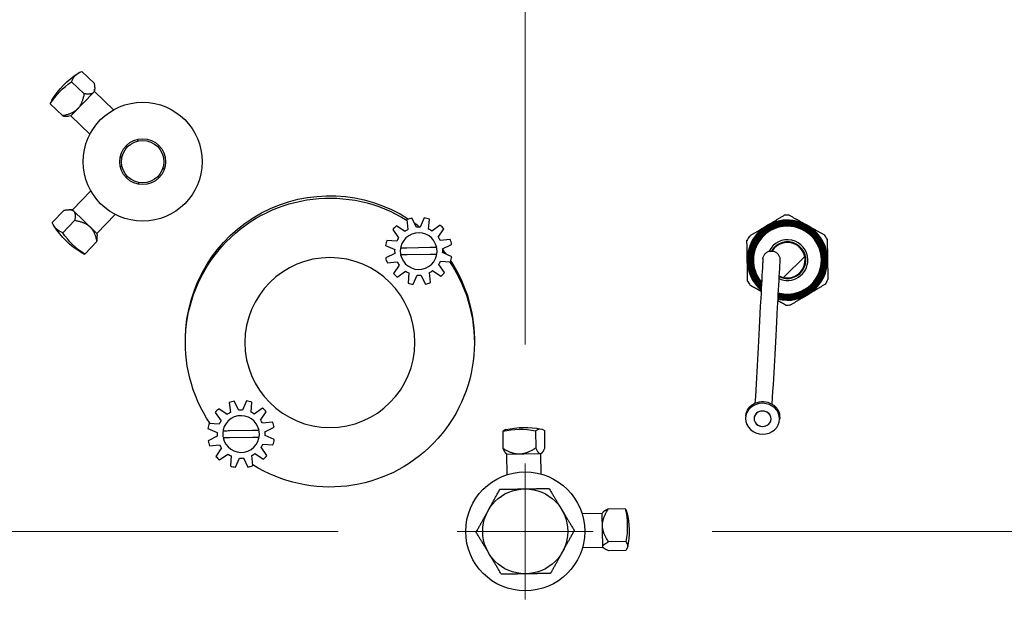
# Model space of a CAD drawing. Header units: inches. Extents: x 1 to 669, y 0 to 417.
# Tile 168 of 256: x 116.43 to 123.67, y 360.76 to 365.04. Entities that reach past the tile are written whole.
import ezdxf

# ---------------------------------------------------------------- set-up
doc = ezdxf.new("R2010")
doc.units = ezdxf.units.IN
doc.header["$LTSCALE"] = 12
doc.header["$MEASUREMENT"] = 0
doc.header["$PDMODE"] = 1
doc.layers.get('0').update_dxf_attribs({"linetype": 'CONTINUOUS'})
doc.layers.get('Defpoints').update_dxf_attribs({"linetype": 'CONTINUOUS'})
doc.layers.add('D', color=2, linetype='CONTINUOUS')
doc.layers.add('X', color=1, linetype='CONTINUOUS')
doc.layers.add('Leader', color=41, linetype='CONTINUOUS', lineweight=13)
doc.styles.get("Standard").update_dxf_attribs({"font": 'SIMPLEX.SHX', "width": 0.875})
doc.dimstyles.new('STANDARD$0', dxfattribs={"dimscale": 32, "dimtxt": 0.09375, "dimasz": 0.0625, "dimexe": 0.03125, "dimexo": 0.03125, "dimgap": 0.03125, "dimtad": 1, "dimtih": 1, "dimtoh": 1, "dimdec": 4, "dimzin": 12, "dimdsep": 46, "dimlunit": 5, "dimtxsty": 'Standard', "dimcen": -0.03125, "dimclrd": 256, "dimclre": 256, "dimclrt": 256, "dimadec": 0, "dimazin": 0, "dimtfac": 0.875, "dimtdec": 4, "dimtofl": 0, "dimtmove": 0, "dimatfit": 3, "dimfxl": 1, "dimtolj": 1, "dimtzin": 12, "dimlwd": 13, "dimlwe": 13, "dimarcsym": 0})

# ---------------------------------------------------------------- blocks, each defined once
blk = doc.blocks.new('*D23')
at = {"layer": 'D', "lineweight": 13, "transparency": 16777216}
for p, q in [((90.1511, 360.2772), (90.1511, 307.6928)), ((150.1511, 360.2772), (150.1511, 307.6928)), ((92.1511, 308.6928), (148.1511, 308.6928))]:
    blk.add_line(p, q, dxfattribs=at)
at = {"layer": 'D', "transparency": 16777216}
for points in [[(92.1511, 309.0261), (92.1511, 308.3595), (90.1511, 308.6928)], [(148.1511, 309.0261), (148.1511, 308.3595), (150.1511, 308.6928)]]:
    blk.add_solid(points, dxfattribs=at)
at = {"layer": 'Defpoints', "color": 0, "transparency": 16777216}
for p in [(90.1511, 361.2772), (150.1511, 361.2772), (150.1511, 308.6928)]:
    blk.add_point(p, dxfattribs=at)
at = {"layer": 'D', "transparency": 16777216, "insert": (120.1511, 311.1928), "char_height": 3, "attachment_point": 5}
blk.add_mtext('\\A1;60', dxfattribs=at)
blk = doc.blocks.new('*D24')
at = {"layer": 'D', "lineweight": 13, "transparency": 16777216}
for p, q in [((121.7396, 407.0897), (174.1585, 407.0897)), ((173.1585, 405.0897), (173.1585, 371.6877)), ((173.1585, 319.1694), (173.1585, 366.6877)), ((121.1511, 317.1694), (174.1585, 317.1694))]:
    blk.add_line(p, q, dxfattribs=at)
at = {"layer": 'D', "transparency": 16777216}
for points in [[(172.8252, 405.0897), (173.4918, 405.0897), (173.1585, 407.0897)], [(172.8252, 319.1694), (173.4918, 319.1694), (173.1585, 317.1694)]]:
    blk.add_solid(points, dxfattribs=at)
at = {"layer": 'Defpoints', "color": 0, "transparency": 16777216}
for p in [(120.7396, 407.0897), (120.1511, 317.1694), (173.1585, 317.1694)]:
    blk.add_point(p, dxfattribs=at)
at = {"layer": 'D', "transparency": 16777216, "insert": (173.1585, 369.1877), "char_height": 3, "attachment_point": 5}
blk.add_mtext('\\A1;90{}{\\C2;%%p1}', dxfattribs=at)
blk = doc.blocks.new('*D48')
at = {"layer": 'D', "linetype": 'ByBlock', "lineweight": 13, "transparency": 16777216}
for p, q in [((153.2658, 361.2772), (166.0451, 361.2772)), ((165.0451, 359.2772), (165.0451, 341.7233)), ((165.0451, 319.1694), (165.0451, 336.7233)), ((121.1511, 317.1694), (166.0451, 317.1694))]:
    blk.add_line(p, q, dxfattribs=at)
at = {"layer": 'D', "transparency": 16777216}
for points in [[(164.7118, 359.2772), (165.3785, 359.2772), (165.0451, 361.2772)], [(164.7118, 319.1694), (165.3785, 319.1694), (165.0451, 317.1694)]]:
    blk.add_solid(points, dxfattribs=at)
at = {"layer": 'Defpoints', "color": 0, "transparency": 16777216}
for p in [(152.2658, 361.2772), (120.1511, 317.1694), (165.0451, 317.1694)]:
    blk.add_point(p, dxfattribs=at)
at = {"layer": 'D', "transparency": 16777216, "insert": (165.0451, 339.2233), "char_height": 3, "attachment_point": 5}
blk.add_mtext('\\A1;44', dxfattribs=at)

msp = doc.modelspace()

# ---------------------------------------------------------------- linework, layer by layer
msp.add_arc((120.1511, 361.27725), 30, 192.904892, 67.197332)
at = {"extrusion": (5.43852e-32, 2.22045e-16, -1)}
for radius, start, end in [(12.9375, 26.3878, 264.525412), (12.75, 20.954798, 264.420022), (7.75, 64.53031, 261.211459)]:
    msp.add_arc((-120.1511, 361.27725), radius, start, end, dxfattribs=at)
at = {"layer": 'Leader'}
for p, q in [((120.1511, 362.65225), (120.1511, 395.30515)), ((120.1511, 360.77725), (120.1511, 361.77725)), ((118.7761, 361.27725), (87.94218, 361.27725)), ((120.6511, 361.27725), (119.6511, 361.27725)), ((121.5261, 361.27725), (152.26576, 361.27725))]:
    msp.add_line(p, q, dxfattribs=at)
at = {"layer": 'X', "extrusion": (-2.44929e-16, -1, -2.22045e-16)}
for p, q in [((116.89015, 364.66018), (116.98135, 364.57205)), ((116.81593, 364.58338), (116.90712, 364.49525)), ((116.9838, 364.51208), (116.81007, 364.33231)), ((116.9838, 364.51208), (116.98501, 364.52933)), ((117.12348, 364.37709), (116.9838, 364.51208)), ((116.65885, 364.42085), (116.75004, 364.33272)), ((116.81007, 364.33231), (116.79286, 364.33051)), ((116.94975, 364.19732), (116.81007, 364.33231)), ((117.3019, 364.14784), (117.30168, 364.16087)), ((117.18495, 364.02683), (117.17192, 364.02661)), ((117.18609, 363.95964), (117.17306, 363.95942)), ((117.49743, 363.93951), (117.48726, 363.94933)), ((117.30711, 363.84269), (117.30733, 363.82966)), ((116.95685, 363.78123), (116.82186, 363.64155)), ((116.67375, 363.5479), (116.76188, 363.63909)), ((116.82186, 363.64155), (116.8046, 363.64276)), ((116.82186, 363.64155), (117.00162, 363.46781)), ((117.13662, 363.60749), (117.00162, 363.46781)), ((116.75055, 363.47368), (116.83868, 363.56487)), ((119.26498, 363.48216), (119.20347, 363.52357)), ((119.28113, 363.5702), (119.28876, 363.49644)), ((119.35067, 363.51416), (119.3181, 363.58078)), ((119.40867, 363.58233), (119.37839, 363.51464)), ((119.44088, 363.49903), (119.44598, 363.57301)), ((119.52519, 363.52907), (119.46512, 363.48558)), ((117.00162, 363.46781), (117.00343, 363.45061)), ((119.17674, 363.49592), (119.22023, 363.43585)), ((119.51143, 363.44082), (119.55284, 363.50234)), ((116.91309, 363.3166), (117.00122, 363.40779)), ((119.12348, 363.3794), (119.19117, 363.34913)), ((119.20678, 363.41161), (119.1328, 363.41671)), ((119.59946, 363.42468), (119.5257, 363.41705)), ((119.54343, 363.35514), (119.61005, 363.38771)), ((119.19165, 363.3214), (119.12503, 363.28883)), ((119.45282, 363.36373), (119.28144, 363.3608)), ((119.28226, 363.31281), (119.45364, 363.31574)), ((119.6116, 363.29714), (119.5439, 363.32741)), ((119.13561, 363.25186), (119.20937, 363.25949)), ((119.22364, 363.23572), (119.18223, 363.1742)), ((119.55833, 363.18062), (119.51485, 363.24069)), ((119.5283, 363.26493), (119.60228, 363.25983)), ((122.20633, 363.29745), (122.05106, 363.14496)), ((119.20989, 363.14748), (119.26995, 363.19096)), ((119.2942, 363.17751), (119.28909, 363.10353)), ((119.32641, 363.09421), (119.35668, 363.1619)), ((119.38441, 363.16238), (119.41697, 363.09576)), ((119.45395, 363.10634), (119.44632, 363.1801)), ((119.47009, 363.19438), (119.53161, 363.15297)), ((117.97505, 362.22492), (117.98267, 362.15116)), ((118.04459, 362.16889), (118.01202, 362.23551)), ((118.10259, 362.23705), (118.07231, 362.16936)), ((118.13479, 362.15375), (118.1399, 362.22773)), ((117.87066, 362.15064), (117.91415, 362.09058)), ((117.9589, 362.13689), (117.89739, 362.1783)), ((118.2191, 362.18379), (118.15904, 362.1403)), ((118.20535, 362.09555), (118.24676, 362.15706)), ((117.90069, 362.06633), (117.82672, 362.07144)), ((118.29338, 362.0794), (118.21962, 362.07177)), ((121.77259, 362.12557), (121.77187, 362.11241)), ((122.02221, 362.11184), (122.02149, 362.09869)), ((117.8174, 362.03412), (117.88509, 362.00385)), ((118.14674, 362.01845), (117.97536, 362.01553)), ((118.23735, 362.00986), (118.30397, 362.04243)), ((119.98535, 362.0129), (119.98751, 361.8861)), ((120.22674, 362.01702), (120.2289, 361.89022)), ((120.29165, 362.01813), (120.29381, 361.89133)), ((117.88556, 361.97612), (117.81894, 361.94356)), ((117.97617, 361.96753), (118.14756, 361.97046)), ((118.30551, 361.95186), (118.23782, 361.98214)), ((117.82953, 361.90658), (117.90329, 361.91421)), ((117.91756, 361.89044), (117.87615, 361.82892)), ((118.25225, 361.83534), (118.20877, 361.89541)), ((118.22222, 361.91965), (118.2962, 361.91455)), ((117.90381, 361.8022), (117.96387, 361.84568)), ((117.98812, 361.83223), (117.98301, 361.75825)), ((118.02032, 361.74893), (118.0506, 361.81663)), ((118.07832, 361.8171), (118.11089, 361.75048)), ((118.14786, 361.76107), (118.14024, 361.83483)), ((118.16401, 361.8491), (118.22552, 361.80769)), ((120.01642, 361.84315), (120.01192, 361.8468)), ((120.26639, 361.84741), (120.01642, 361.84315)), ((120.01896, 361.69432), (120.01642, 361.84315)), ((120.26639, 361.84741), (120.27076, 361.85121)), ((120.26893, 361.69858), (120.26639, 361.84741)), ((120.88676, 361.443), (120.75996, 361.44084)), ((120.56817, 361.40939), (120.717, 361.41193)), ((120.717, 361.41193), (120.72065, 361.41643)), ((120.72126, 361.16196), (120.717, 361.41193)), ((120.57244, 361.15942), (120.72126, 361.16196)), ((120.72126, 361.16196), (120.72506, 361.15759)), ((120.89088, 361.20161), (120.76408, 361.19945)), ((120.89198, 361.1367), (120.76518, 361.13454))]:
    msp.add_line(p, q, dxfattribs=at)
at = {"layer": 'X'}
for centre, radius in [((120.1511, 361.27725), 6.9375), ((117.33809, 363.99584), 0.4375), ((117.33809, 363.99584), 0.169), ((117.33809, 363.99584), 0.15625), ((120.1511, 361.27725), 0.4375), ((120.1511, 361.27725), 0.3125)]:
    msp.add_circle(centre, radius, dxfattribs=at)
at = {"layer": 'X', "extrusion": (5.43852e-32, 2.22045e-16, -1)}
msp.add_circle((-118.7145, 362.66563), 0.625, dxfattribs=at)
for centre, radius, start, end in [((-120.1511, 361.27725), 6.9968, 90, 270), ((-117.20182, 364.12754), 0.62, 31.137611, 56.906683), ((-118.7145, 362.66563), 1.0625, 325.963764, 122.269476), ((-118.71483, 362.68278), 1.0625, 0.664152, 122.961638), ((-117.20639, 363.85957), 0.62, 301.137611, 326.906683), ((-118.71483, 362.68278), 1.0625, 125.745816, 128.457981), ((-122.07885, 363.27195), 0.28473, 30.863016, 177.451181), ((-118.7145, 362.66563), 1.0625, 126.653141, 126.978603), ((-118.71483, 362.68278), 1.0625, 141.29782, 143.354898), ((-118.7145, 362.66563), 1.0625, 141.327523, 141.562354), ((-118.7145, 362.66563), 1.0625, 145.963764, 302.269476), ((-118.71483, 362.68278), 1.0625, 146.794163, 181.588989), ((-118.7145, 362.66563), 1.0625, 321.327523, 321.562354), ((-120.14864, 361.42134), 0.62, 76.971578, 101.072716), ((-118.7145, 362.66563), 1.0625, 306.653141, 306.978603), ((-120.29519, 361.27971), 0.62, 166.971578, 191.072716)]:
    msp.add_arc(centre, radius, start, end, dxfattribs=at)
at = {"layer": 'X'}
for centre, radius, start, end in [((122.07885, 363.27195), 0.3304, 87.743354, 94.212352), ((119.36754, 363.33827), 0.2475, 131.521806, 140.4339), ((119.36754, 363.33827), 0.2475, 101.521806, 110.4339), ((119.36754, 363.33827), 0.2475, 71.521806, 80.4339), ((119.36754, 363.33827), 0.2475, 41.521806, 50.4339), ((122.07885, 363.27195), 0.295, 0.977853, 229.183118), ((122.07885, 363.27195), 0.28987, 255.841502, 228.37036), ((122.07885, 363.27195), 0.24991, 0.977853, 220.655565), ((119.36754, 363.33827), 0.135, 11.218201, 189.24796), ((119.36754, 363.33827), 0.1767, 116.477853, 125.477853), ((119.36754, 363.33827), 0.1767, 86.477853, 95.477853), ((119.36754, 363.33827), 0.1767, 56.477853, 65.477853), ((122.07885, 363.27195), 0.3304, 147.743354, 154.212352), ((122.07885, 363.27195), 0.3304, 27.743354, 34.212352), ((119.36754, 363.33827), 0.2475, 161.521806, 170.4339), ((119.36754, 363.33827), 0.1767, 146.477853, 155.477853), ((119.36754, 363.33827), 0.1767, 26.477853, 35.477853), ((119.36754, 363.33827), 0.2475, 11.521806, 20.4339), ((122.07885, 363.27195), 0.14991, 0.977853, 154.551657), ((122.07885, 363.27195), 0.13513, 242.665491, 150.328592), ((122.07885, 363.27195), 0.13, 241.64569, 149.185546), ((119.36754, 363.33827), 0.1767, 176.477853, 185.477853), ((119.36754, 363.33827), 0.135, 191.218201, 9.271299), ((119.36754, 363.33827), 0.1767, 356.477853, 5.477853), ((119.36754, 363.33827), 0.2475, 191.521806, 200.4339), ((119.36754, 363.33827), 0.1767, 206.477853, 215.477853), ((119.36754, 363.33827), 0.1767, 326.477853, 335.477853), ((119.36754, 363.33827), 0.2475, 341.521806, 350.4339), ((122.07885, 363.27195), 0.295, 256.035345, 0.963411), ((122.07885, 363.27195), 0.24991, 254.05306, 0.977853), ((122.07885, 363.27195), 0.14991, 245.178463, 0.977853), ((119.36754, 363.33827), 0.2475, 221.521806, 230.4339), ((119.36754, 363.33827), 0.1767, 236.477853, 245.477853), ((119.36754, 363.33827), 0.1767, 266.477853, 275.477853), ((119.36754, 363.33827), 0.1767, 296.477853, 305.477853), ((119.36754, 363.33827), 0.2475, 311.521806, 320.4339), ((119.36754, 363.33827), 0.2475, 251.521806, 260.4339), ((119.36754, 363.33827), 0.2475, 281.521806, 290.4339), ((122.07885, 363.27195), 0.3304, 207.743354, 214.212352), ((122.07885, 363.27195), 0.3304, 327.743354, 334.212352), ((122.07885, 363.27195), 0.3304, 267.743354, 274.212352), ((118.06146, 361.99299), 0.2475, 101.521806, 110.4339), ((118.06146, 361.99299), 0.2475, 71.521806, 80.4339), ((118.06146, 361.99299), 0.2475, 131.521806, 140.4339), ((118.06146, 361.99299), 0.1767, 116.477853, 125.477853), ((118.06146, 361.99299), 0.1767, 86.477853, 95.477853), ((118.06146, 361.99299), 0.1767, 56.477853, 65.477853), ((118.06146, 361.99299), 0.2475, 41.521806, 50.4339), ((118.06146, 361.99299), 0.2475, 161.521806, 170.4339), ((118.06146, 361.99299), 0.1767, 146.477853, 155.477853), ((118.06146, 361.99299), 0.135, 11.218201, 189.24796), ((118.06146, 361.99299), 0.1767, 26.477853, 35.477853), ((118.06146, 361.99299), 0.2475, 11.521806, 20.4339), ((118.06146, 361.99299), 0.1767, 176.477853, 185.477853), ((118.06146, 361.99299), 0.135, 191.218201, 9.271299), ((118.06146, 361.99299), 0.1767, 356.477853, 5.477853), ((118.06146, 361.99299), 0.2475, 191.521806, 200.4339), ((118.06146, 361.99299), 0.2475, 341.521806, 350.4339), ((118.06146, 361.99299), 0.1767, 206.477853, 215.477853), ((118.06146, 361.99299), 0.1767, 326.477853, 335.477853), ((118.06146, 361.99299), 0.2475, 221.521806, 230.4339), ((118.06146, 361.99299), 0.1767, 236.477853, 245.477853), ((118.06146, 361.99299), 0.1767, 266.477853, 275.477853), ((118.06146, 361.99299), 0.1767, 296.477853, 305.477853), ((118.06146, 361.99299), 0.2475, 311.521806, 320.4339), ((118.06146, 361.99299), 0.2475, 251.521806, 260.4339), ((118.06146, 361.99299), 0.2475, 281.521806, 290.4339)]:
    msp.add_arc(centre, radius, start, end, dxfattribs=at)
at = {"layer": 'X', "extrusion": (0, 2.22045e-16, -1)}
msp.add_ellipse((117.28036, 364.20881), major_axis=(-0.43667, 0.42201), ratio=0.4272228, start_param=-0.2073218, end_param=0.2073218, dxfattribs=at)
at = {"layer": 'X', "extrusion": (7.39557e-32, 2.22045e-16, -1)}
msp.add_ellipse((117.16471, 364.08914), major_axis=(-0.43667, 0.42201), ratio=0.9041464, start_param=-0.2073218, end_param=0.2073218, dxfattribs=at)
at = {"layer": 'X'}
for centre, major_axis, ratio, start_param, end_param in [((117.12328, 364.04627), (-0.43667, 0.42201), 0.4272228, 0.0974164, 0.2073218), ((117.28766, 363.78103), (-0.42201, -0.43667), 0.4272228, 0.0974164, 0.2073218), ((121.89668, 362.10555), (0.06241, -0.00343), 0.90679, 0, 3.1415927), ((121.89668, 362.10555), (-0.06241, 0.00343), 0.90679, 0, 3.1415927), ((120.02795, 361.41928), (-0.01036, 0.60718), 0.2596788, 0.0553793, 0.2073218), ((120.29313, 361.4004), (0.60718, 0.01036), 0.2596788, 0.0553793, 0.2073218)]:
    msp.add_ellipse(centre, major_axis=major_axis, ratio=ratio, start_param=start_param, end_param=end_param, dxfattribs=at)
at = {"layer": 'X', "extrusion": (1.60237e-31, 2.22045e-16, -1)}
msp.add_ellipse((117.12513, 363.93811), major_axis=(-0.42201, -0.43667), ratio=0.4272228, start_param=-0.2073218, end_param=0.2073218, dxfattribs=at)
at = {"layer": 'X', "extrusion": (4.93038e-32, 2.22045e-16, -1)}
msp.add_ellipse((117.24479, 363.82245), major_axis=(-0.42201, -0.43667), ratio=0.9041464, start_param=-0.2073218, end_param=0.2073218, dxfattribs=at)
at = {"layer": 'X', "extrusion": (5.54668e-32, 2.22045e-16, -1)}
for centre, major_axis, ratio, start_param, end_param in [((121.89668, 362.10555), (-0.12481, 0.00686), 0.90679, -0.0459354, 6.2372499), ((121.89668, 362.10555), (-0.06241, 0.00343), 0.90679, -0.0459354, 6.2372499), ((120.29725, 361.15901), (0.60718, 0.01036), 0.2596788, -0.2073218, 0.2073218)]:
    msp.add_ellipse(centre, major_axis=major_axis, ratio=ratio, start_param=start_param, end_param=end_param, dxfattribs=at)
at = {"layer": 'X', "extrusion": (5.3926e-32, 2.22045e-16, -1)}
for centre, major_axis, ratio, start_param, end_param in [((121.8974, 362.1187), (-0.12481, 0.00686), 0.90679, 0, 3.1415927), ((120.29464, 361.31216), (0.60718, 0.01036), 0.965695, -0.2073218, 0.2073218)]:
    msp.add_ellipse(centre, major_axis=major_axis, ratio=ratio, start_param=start_param, end_param=end_param, dxfattribs=at)
at = {"layer": 'X', "extrusion": (5.46964e-32, 2.22045e-16, -1)}
msp.add_ellipse((120.11619, 361.42079), major_axis=(-0.01036, 0.60718), ratio=0.965695, start_param=-0.2073218, end_param=0.2073218, dxfattribs=at)
at = {"layer": 'X', "extrusion": (5.23853e-32, 2.22045e-16, -1)}
msp.add_ellipse((120.26934, 361.4234), major_axis=(-0.01036, 0.60718), ratio=0.2596788, start_param=-0.2073218, end_param=0.2073218, dxfattribs=at)
at = {"layer": 'X'}
for points, weights in [([(116.98135, 364.57205), (116.99085, 364.51937), (116.97547, 364.50346)], [1.70765438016, 2.06132118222, 2.06132118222]), ([(116.90712, 364.49525), (116.89235, 364.41746), (116.85982, 364.38379)], [1.70765438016, 2.06132118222, 2.06132118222]), ([(116.97547, 364.50346), (116.9601, 364.48756), (116.90712, 364.49525)], [2.06132118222, 2.06132118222, 1.70765438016]), ([(116.85982, 364.38379), (116.82729, 364.35013), (116.75004, 364.33272)], [2.06132118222, 2.06132118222, 1.70765438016]), ([(116.75004, 364.33272), (116.77681, 364.32883), (116.79286, 364.33051)], [1.70765438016, 1.86975268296, 1.95755546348]), ([(116.76188, 363.63909), (116.81457, 363.64859), (116.83047, 363.63322)], [1.70765438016, 2.06132118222, 2.06132118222]), ([(116.83047, 363.63322), (116.84638, 363.61785), (116.83868, 363.56487)], [2.06132118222, 2.06132118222, 1.70765438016]), ([(121.92702, 363.52488), (121.98719, 363.561), (122.05459, 363.60146)], [1.92778254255, 1.92778254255, 1.81866277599]), ([(122.09186, 363.6021), (122.1606, 363.56396), (122.22197, 363.52991)], [1.81866277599, 1.92778254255, 1.92778254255]), ([(116.83868, 363.56487), (116.91648, 363.5501), (116.95014, 363.51757)], [1.70765438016, 2.06132118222, 2.06132118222]), ([(121.79945, 363.44829), (121.86684, 363.48875), (121.92702, 363.52488)], [1.81866277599, 1.92778254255, 1.92778254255]), ([(122.22197, 363.52991), (122.28334, 363.49586), (122.35208, 363.45772)], [1.92778254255, 1.92778254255, 1.81866277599]), ([(116.95014, 363.51757), (116.9838, 363.48504), (117.00122, 363.40779)], [2.06132118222, 2.06132118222, 1.70765438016]), ([(117.00122, 363.40779), (117.00511, 363.43456), (117.00343, 363.45061)], [1.70765438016, 1.86975268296, 1.95755546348]), ([(121.7839, 363.26692), (121.7827, 363.33709), (121.78136, 363.41569)], [1.92778254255, 1.92778254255, 1.81866277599]), ([(122.37127, 363.42576), (122.37261, 363.34716), (122.37381, 363.27699)], [1.81866277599, 1.92778254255, 1.92778254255]), ([(121.78644, 363.11815), (121.78509, 363.19674), (121.7839, 363.26692)], [1.81866277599, 1.92778254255, 1.92778254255]), ([(122.37381, 363.27699), (122.37501, 363.20681), (122.37635, 363.12822)], [1.92778254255, 1.92778254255, 1.81866277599]), ([(121.88556, 363.04183), (121.84749, 363.06296), (121.80563, 363.08618)], [1.90988734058, 1.88359294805, 1.81866277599]), ([(122.35826, 363.09561), (122.29087, 363.05515), (122.23069, 363.01903)], [1.81866277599, 1.92778254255, 1.92778254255]), ([(122.23069, 363.01903), (122.17052, 362.9829), (122.10312, 362.94245)], [1.92778254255, 1.92778254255, 1.81866277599]), ([(122.06584, 362.94181), (122.03532, 362.95874), (122.00705, 362.97443)], [1.81866277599, 1.86555467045, 1.89229577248]), ([(119.98751, 361.8861), (120.00175, 361.85504), (120.01192, 361.8468)], [1.70765438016, 1.94852605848, 2.02534737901]), ([(120.10895, 361.84473), (120.05896, 361.84387), (119.98751, 361.8861)], [2.06132118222, 2.06132118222, 1.70765438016]), ([(120.2289, 361.89022), (120.15894, 361.84558), (120.10895, 361.84473)], [1.70765438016, 2.06132118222, 2.06132118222]), ([(120.2621, 361.84734), (120.24866, 361.84711), (120.2289, 361.89022)], [2.06132118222, 2.06132118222, 1.70765438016]), ([(120.29381, 361.89133), (120.27554, 361.84757), (120.2621, 361.84734)], [1.70765438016, 2.06132118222, 2.06132118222]), ([(119.87784, 361.42886), (119.91846, 361.50208), (119.96537, 361.58662)], [2.59466629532, 2.59466629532, 2.40837763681]), ([(119.96537, 361.58662), (120.06205, 361.58827), (120.14577, 361.5897)], [2.40837763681, 2.59466629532, 2.59466629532]), ([(120.14577, 361.5897), (120.22949, 361.59113), (120.32616, 361.59278)], [2.59466629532, 2.59466629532, 2.40837763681]), ([(120.32616, 361.59278), (120.37593, 361.50989), (120.41903, 361.43809)], [2.40837763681, 2.59466629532, 2.59466629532]), ([(119.79031, 361.27109), (119.83722, 361.35564), (119.87784, 361.42886)], [2.40837763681, 2.59466629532, 2.59466629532]), ([(120.41903, 361.43809), (120.46213, 361.3663), (120.51189, 361.28341)], [2.59466629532, 2.59466629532, 2.40837763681]), ([(120.71858, 361.3194), (120.71772, 361.36939), (120.75996, 361.44084)], [2.06132118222, 2.06132118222, 1.70765438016]), ([(120.75996, 361.44084), (120.72889, 361.4266), (120.72065, 361.41643)], [1.70765438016, 1.94852605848, 2.02534737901]), ([(120.51189, 361.28341), (120.46498, 361.19886), (120.42436, 361.12564)], [2.40837763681, 2.59466629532, 2.59466629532]), ([(120.76408, 361.19945), (120.71943, 361.26941), (120.71858, 361.3194)], [1.70765438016, 2.06132118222, 2.06132118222]), ([(119.88317, 361.1164), (119.84008, 361.18819), (119.79031, 361.27109)], [2.59466629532, 2.59466629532, 2.40837763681]), ([(120.72119, 361.16625), (120.72096, 361.17969), (120.76408, 361.19945)], [2.06132118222, 2.06132118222, 1.70765438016]), ([(120.76518, 361.13454), (120.72142, 361.15281), (120.72119, 361.16625)], [1.70765438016, 2.06132118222, 2.06132118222]), ([(119.97604, 360.96172), (119.92627, 361.04461), (119.88317, 361.1164)], [2.40837763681, 2.59466629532, 2.59466629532]), ([(120.42436, 361.12564), (120.38374, 361.05242), (120.33683, 360.96787)], [2.59466629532, 2.59466629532, 2.40837763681]), ([(120.15643, 360.96479), (120.07271, 360.96337), (119.97604, 360.96172)], [2.59466629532, 2.59466629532, 2.40837763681]), ([(120.33683, 360.96787), (120.24016, 360.96622), (120.15643, 360.96479)], [2.40837763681, 2.59466629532, 2.59466629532])]:
    msp.add_rational_spline(points, weights, degree=2, dxfattribs=at)
for points, knots in [([(122.35976, 363.27675), (122.35957, 363.28585), (122.35894, 363.29494), (122.35679, 363.31314), (122.35524, 363.32228), (122.34934, 363.34914), (122.34371, 363.36645), (122.32912, 363.3999), (122.32005, 363.41614), (122.29922, 363.44611), (122.28743, 363.45998), (122.26765, 363.47909), (122.26068, 363.48519), (122.24631, 363.49656), (122.23889, 363.50187), (122.21594, 363.51664), (122.19967, 363.52502), (122.16537, 363.53855), (122.14783, 363.54354), (122.12096, 363.54843), (122.11191, 363.54962), (122.09361, 363.55113), (122.08436, 363.55143), (122.05691, 363.55097), (122.03883, 363.54889), (122.00311, 363.54118), (121.98541, 363.53548), (121.95198, 363.52097), (121.93605, 363.51212), (121.91339, 363.49642), (121.90606, 363.49078), (121.89213, 363.47893), (121.87885, 363.46646), (121.86685, 363.45275), (121.8555, 363.43841), (121.85013, 363.43089), (121.83524, 363.40769), (121.82696, 363.39146), (121.81365, 363.35753), (121.80859, 363.33963), (121.8022, 363.30366), (121.80078, 363.28552), (121.80116, 363.26721)], [0.026904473, 0.026904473, 0.026904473, 0.026904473, 0.027610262, 0.027610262, 0.028316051, 0.028316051, 0.029727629, 0.029727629, 0.031139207, 0.031139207, 0.032550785, 0.032550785, 0.033256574, 0.033256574, 0.033962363, 0.033962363, 0.035373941, 0.035373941, 0.036785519, 0.036785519, 0.037491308, 0.037491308, 0.038197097, 0.038197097, 0.039608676, 0.039608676, 0.041020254, 0.041020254, 0.042431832, 0.042431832, 0.043137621, 0.043137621, 0.04384341, 0.044549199, 0.044549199, 0.045254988, 0.045254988, 0.046666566, 0.046666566, 0.048078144, 0.048078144, 0.049489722, 0.049489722, 0.049489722, 0.049489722]), ([(122.35334, 363.27664), (122.35296, 363.29458), (122.35085, 363.31224), (122.34323, 363.34704), (122.33763, 363.36432), (122.32336, 363.39703), (122.31469, 363.41256), (122.2994, 363.4346), (122.29389, 363.44177), (122.28227, 363.45543), (122.27616, 363.46193), (122.25697, 363.48047), (122.24303, 363.49155), (122.21274, 363.51107), (122.19684, 363.51921), (122.17203, 363.52902), (122.1636, 363.53189), (122.14639, 363.53681), (122.13757, 363.53887), (122.11114, 363.54368), (122.09341, 363.54513), (122.05777, 363.54457), (122.03971, 363.5425), (122.00487, 363.53498), (121.98793, 363.52955), (121.96327, 363.51887), (121.95515, 363.51486), (121.93951, 363.50617), (121.93195, 363.50146), (121.91003, 363.48627), (121.89637, 363.4747), (121.87136, 363.44881), (121.86032, 363.43484), (121.84588, 363.41239), (121.84143, 363.40466), (121.83325, 363.38868), (121.82954, 363.38044), (121.81975, 363.35548), (121.81492, 363.33837), (121.8102, 363.31201), (121.80905, 363.30305), (121.80765, 363.28514), (121.8074, 363.27622), (121.80759, 363.26732)], [0.071810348, 0.071810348, 0.071810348, 0.071810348, 0.073189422, 0.073189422, 0.074568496, 0.074568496, 0.07594757, 0.07594757, 0.076637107, 0.076637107, 0.077326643, 0.077326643, 0.078705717, 0.078705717, 0.080084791, 0.080084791, 0.080774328, 0.080774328, 0.081463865, 0.081463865, 0.082842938, 0.082842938, 0.084222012, 0.084222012, 0.085601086, 0.085601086, 0.086290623, 0.086290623, 0.08698016, 0.08698016, 0.088359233, 0.088359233, 0.089738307, 0.089738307, 0.090427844, 0.090427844, 0.091117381, 0.091117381, 0.092496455, 0.092496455, 0.093185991, 0.093185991, 0.093875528, 0.093875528, 0.093875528, 0.093875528]), ([(122.34692, 363.27653), (122.34678, 363.28312), (122.34639, 363.28972), (122.34556, 363.29842), (122.34534, 363.30051), (122.34405, 363.31132), (122.34258, 363.32001), (122.34043, 363.32978), (122.34014, 363.33104), (122.33709, 363.34404), (122.33354, 363.35557), (122.32778, 363.3706), (122.32624, 363.37434), (122.3214, 363.38543), (122.31782, 363.39273), (122.3136, 363.40043), (122.31327, 363.40101), (122.30867, 363.40926), (122.30404, 363.41665), (122.29754, 363.42601), (122.29596, 363.4282), (122.28718, 363.44006), (122.27936, 363.44924), (122.26905, 363.4598), (122.26719, 363.46166), (122.25898, 363.46958), (122.25235, 363.47538), (122.24492, 363.48127), (122.24432, 363.48174), (122.23745, 363.48709), (122.23098, 363.49167), (122.21073, 363.50472), (122.19629, 363.51227), (122.17999, 363.51895), (122.17889, 363.5194), (122.16752, 363.52388), (122.15707, 363.52727), (122.14023, 363.53162), (122.1339, 363.53301), (122.12204, 363.53516), (122.11653, 363.53599), (122.10789, 363.537), (122.10478, 363.53731), (122.09296, 363.53828), (122.08413, 363.53857), (122.07512, 363.53842), (122.07486, 363.53841), (122.0746, 363.53841), (122.06245, 363.53817), (122.05043, 363.5371), (122.03353, 363.53445), (122.02856, 363.53352), (122.01677, 363.53097), (122.00995, 363.52922), (121.99315, 363.52417), (121.98329, 363.52055), (121.9722, 363.51573), (121.97065, 363.51504), (121.95814, 363.50932), (121.94753, 363.50357), (121.93427, 363.49516), (121.93124, 363.49315), (121.92127, 363.48624), (121.91446, 363.48102), (121.90778, 363.47536), (121.90759, 363.4752), (121.90074, 363.46938), (121.89439, 363.46342), (121.87782, 363.44625), (121.86826, 363.43447), (121.8584, 363.41992), (121.85718, 363.41808), (121.85059, 363.4078), (121.84569, 363.39913), (121.83801, 363.38356), (121.83499, 363.37672), (121.83058, 363.36548), (121.82902, 363.36118), (121.82627, 363.35293), (121.82505, 363.34897), (121.82175, 363.33728), (121.81991, 363.32941), (121.81831, 363.32082), (121.81818, 363.32008), (121.81605, 363.30815), (121.81479, 363.29689), (121.81397, 363.27955), (121.81388, 363.2735), (121.81401, 363.26743)], [0.115684, 0.115684, 0.115684, 0.115684, 0.116195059, 0.116195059, 0.11635726, 0.11635726, 0.117030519, 0.117030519, 0.117129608, 0.117129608, 0.118064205, 0.118064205, 0.118377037, 0.118377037, 0.118998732, 0.118998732, 0.119050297, 0.119050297, 0.119723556, 0.119723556, 0.119933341, 0.119933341, 0.120868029, 0.120868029, 0.121070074, 0.121070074, 0.121743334, 0.121743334, 0.1218026, 0.1218026, 0.122416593, 0.122416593, 0.123671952, 0.123671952, 0.123763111, 0.123763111, 0.1246065, 0.1246065, 0.12510963, 0.12510963, 0.125541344, 0.125541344, 0.125782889, 0.125782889, 0.126456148, 0.126456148, 0.126476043, 0.126476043, 0.126476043, 0.127410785, 0.127410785, 0.127802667, 0.127802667, 0.128345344, 0.128345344, 0.129149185, 0.129149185, 0.129280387, 0.129280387, 0.130215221, 0.130215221, 0.130495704, 0.130495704, 0.131149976, 0.131149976, 0.131168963, 0.131168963, 0.131842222, 0.131842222, 0.133019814, 0.133019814, 0.133188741, 0.133188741, 0.13395393, 0.13395393, 0.134535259, 0.134535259, 0.134889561, 0.134889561, 0.135208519, 0.135208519, 0.135824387, 0.135824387, 0.135881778, 0.135881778, 0.13675931, 0.13675931, 0.137228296, 0.137228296, 0.137228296, 0.137228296]), ([(122.34048, 363.27642), (122.34012, 363.29358), (122.33809, 363.31044), (122.33265, 363.33527), (122.33043, 363.34347), (122.32516, 363.35971), (122.3221, 363.36778), (122.31186, 363.39121), (122.3036, 363.406), (122.28422, 363.43393), (122.273, 363.44712), (122.24858, 363.47069), (122.2353, 363.48123), (122.21376, 363.49512), (122.20629, 363.49943), (122.19113, 363.5072), (122.1834, 363.5107), (122.15977, 363.52004), (122.14334, 363.52475), (122.10963, 363.53089), (122.09272, 363.53227), (122.06729, 363.53186), (122.0588, 363.53132), (122.0418, 363.52937), (122.03331, 363.52797), (122.00836, 363.52258), (121.99223, 363.5174), (121.9688, 363.50726), (121.96108, 363.50345), (121.94613, 363.49514), (121.93891, 363.49064), (121.918, 363.47615), (121.90506, 363.46519), (121.88124, 363.44055), (121.87065, 363.42714), (121.85691, 363.40576), (121.85267, 363.39841), (121.84491, 363.38324), (121.84137, 363.37538), (121.83201, 363.35152), (121.82741, 363.33521), (121.82143, 363.30179), (121.82008, 363.28453), (121.82044, 363.26754)], [0.158513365, 0.158513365, 0.158513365, 0.158513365, 0.159827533, 0.159827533, 0.160484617, 0.160484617, 0.161141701, 0.161141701, 0.162455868, 0.162455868, 0.163770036, 0.163770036, 0.165084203, 0.165084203, 0.165741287, 0.165741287, 0.166398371, 0.166398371, 0.167712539, 0.167712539, 0.169026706, 0.169026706, 0.16968379, 0.16968379, 0.170340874, 0.170340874, 0.171655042, 0.171655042, 0.172312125, 0.172312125, 0.172969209, 0.172969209, 0.174283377, 0.174283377, 0.175597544, 0.175597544, 0.176254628, 0.176254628, 0.176911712, 0.176911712, 0.17822588, 0.17822588, 0.179540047, 0.179540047, 0.179540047, 0.179540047]), ([(122.33405, 363.27631), (122.33388, 363.28457), (122.33331, 363.29283), (122.33134, 363.30933), (122.32994, 363.31762), (122.32457, 363.34204), (122.31945, 363.35776), (122.30621, 363.38811), (122.29797, 363.40286), (122.27905, 363.43008), (122.26834, 363.44267), (122.2504, 363.46), (122.24407, 363.46554), (122.23101, 363.47588), (122.22427, 363.4807), (122.20342, 363.49412), (122.1887, 363.5017), (122.15753, 363.51401), (122.14158, 363.51854), (122.11719, 363.52298), (122.10898, 363.52407), (122.09239, 363.52543), (122.08398, 363.52571), (122.05903, 363.52529), (122.04261, 363.5234), (122.01021, 363.51641), (121.99413, 363.51124), (121.96375, 363.49805), (121.9493, 363.49002), (121.92875, 363.47578), (121.92208, 363.47066), (121.90942, 363.45989), (121.90339, 363.45422), (121.88618, 363.43639), (121.87582, 363.42333), (121.85777, 363.39519), (121.85026, 363.38045), (121.8412, 363.35735), (121.83856, 363.34949), (121.83402, 363.33343), (121.83215, 363.32524), (121.82779, 363.30073), (121.82652, 363.28425), (121.82687, 363.26765)], [0.200311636, 0.200311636, 0.200311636, 0.200311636, 0.200952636, 0.200952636, 0.201593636, 0.201593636, 0.202875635, 0.202875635, 0.204157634, 0.204157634, 0.205439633, 0.205439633, 0.206080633, 0.206080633, 0.206721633, 0.206721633, 0.208003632, 0.208003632, 0.209285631, 0.209285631, 0.209926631, 0.209926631, 0.210567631, 0.210567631, 0.21184963, 0.21184963, 0.213131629, 0.213131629, 0.214413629, 0.214413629, 0.215054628, 0.215054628, 0.215695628, 0.215695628, 0.216977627, 0.216977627, 0.218259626, 0.218259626, 0.218900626, 0.218900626, 0.219541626, 0.219541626, 0.220823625, 0.220823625, 0.220823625, 0.220823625]), ([(121.83444, 363.41802), (121.83147, 363.41301), (121.82866, 363.40792), (121.82262, 363.39613), (121.81948, 363.38936), (121.8148, 363.37816), (121.8131, 363.37378), (121.80864, 363.36141), (121.80614, 363.35337), (121.80309, 363.34174), (121.80224, 363.33823), (121.7994, 363.32546), (121.7978, 363.31609), (121.79636, 363.30406), (121.79609, 363.3015), (121.79489, 363.28831), (121.79451, 363.27766), (121.79473, 363.2671)], [0.0000000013, 0.0000000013, 0.0000000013, 0.0000000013, 0.0004453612, 0.0004453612, 0.0010146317, 0.0010146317, 0.0013762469, 0.0013762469, 0.002029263, 0.002029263, 0.0023089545, 0.0023089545, 0.0030438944, 0.0030438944, 0.0032414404, 0.0032414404, 0.0040585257, 0.0040585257, 0.0040585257, 0.0040585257]), ([(119.28144, 363.3608), (119.27552, 363.3607), (119.26855, 363.36058), (119.25774, 363.3604), (119.25195, 363.3603), (119.24381, 363.36016), (119.23999, 363.3601), (119.23563, 363.36002), (119.2343, 363.36), (119.2343, 363.36)], [0.53468097, 0.53468097, 0.53468097, 0.53468097, 0.57977103, 0.57977103, 0.62373144, 0.62373144, 0.66704696, 0.66704696, 0.7100086, 0.7100086, 0.7100086, 0.7100086]), ([(119.23512, 363.31201), (119.23512, 363.31201), (119.23645, 363.31203), (119.24081, 363.3121), (119.24463, 363.31217), (119.25277, 363.31231), (119.25855, 363.31241), (119.26937, 363.31259), (119.27634, 363.31271), (119.28226, 363.31281)], [0, 0, 0, 0, 0.04296164, 0.04296164, 0.08627715, 0.08627715, 0.13023757, 0.13023757, 0.17532763, 0.17532763, 0.17532763, 0.17532763]), ([(119.49996, 363.36453), (119.49996, 363.36453), (119.49863, 363.36451), (119.49426, 363.36444), (119.49044, 363.36437), (119.48231, 363.36423), (119.47652, 363.36413), (119.46571, 363.36395), (119.45874, 363.36383), (119.45282, 363.36373)], [0, 0, 0, 0, 0.04296164, 0.04296164, 0.08627715, 0.08627715, 0.13023757, 0.13023757, 0.17532763, 0.17532763, 0.17532763, 0.17532763]), ([(119.45364, 363.31574), (119.45955, 363.31584), (119.46653, 363.31596), (119.47734, 363.31614), (119.48312, 363.31624), (119.49126, 363.31638), (119.49508, 363.31644), (119.49945, 363.31652), (119.50078, 363.31654), (119.50078, 363.31654)], [0.53468097, 0.53468097, 0.53468097, 0.53468097, 0.57977103, 0.57977103, 0.62373144, 0.62373144, 0.66704696, 0.66704696, 0.7100086, 0.7100086, 0.7100086, 0.7100086]), ([(121.89868, 363.28047), (121.89885, 363.28357), (121.89926, 363.28668), (121.90053, 363.29269), (121.90138, 363.29563), (121.9048, 363.30479), (121.90825, 363.31078), (121.91683, 363.32126), (121.92209, 363.32586), (121.9337, 363.33304), (121.9402, 363.33571), (121.95344, 363.33876), (121.96034, 363.33921), (121.96927, 363.33835), (121.97147, 363.33802), (121.98034, 363.33621), (121.98689, 363.33371), (121.99868, 363.32684), (122.00408, 363.32236), (122.01297, 363.31209), (122.0166, 363.30616), (122.02164, 363.29368), (122.02313, 363.28696), (122.02362, 363.27806), (122.02362, 363.27583), (122.0235, 363.27361)], [0, 0, 0, 0, 0.00932796, 0.00932796, 0.01844326, 0.01844326, 0.03865342, 0.03865342, 0.05906579, 0.05906579, 0.07960395, 0.07960395, 0.09982748, 0.09982748, 0.10649403, 0.10649403, 0.12697404, 0.12697404, 0.14745087, 0.14745087, 0.16775061, 0.16775061, 0.18783448, 0.18783448, 0.19450441, 0.19450441, 0.19450441, 0.19450441]), ([(121.79473, 363.2671), (121.79511, 363.24865), (121.79727, 363.23036), (121.80322, 363.20319), (121.80567, 363.19414), (121.81139, 363.17651), (121.81467, 363.16788), (121.82571, 363.14257), (121.8347, 363.1264), (121.85598, 363.09576), (121.86794, 363.08172), (121.88302, 363.06715), (121.88488, 363.0654), (121.88676, 363.06367)], [0.0040585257, 0.0040585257, 0.0040585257, 0.0040585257, 0.0054863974, 0.0054863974, 0.0062003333, 0.0062003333, 0.0069142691, 0.0069142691, 0.0083421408, 0.0083421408, 0.0097700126, 0.0097700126, 0.0099677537, 0.0099677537, 0.0099677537, 0.0099677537]), ([(121.80116, 363.26721), (121.80135, 363.25817), (121.80198, 363.24903), (121.80414, 363.23103), (121.80564, 363.22213), (121.81144, 363.19577), (121.81699, 363.17863), (121.83157, 363.14522), (121.8404, 363.12945), (121.8558, 363.10729), (121.86129, 363.10015), (121.87302, 363.08636), (121.87929, 363.07968), (121.88628, 363.07294), (121.88675, 363.07248), (121.88722, 363.07204)], [0.0494897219, 0.0494897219, 0.0494897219, 0.0494897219, 0.0501872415, 0.0501872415, 0.0508847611, 0.0508847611, 0.0522798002, 0.0522798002, 0.0536748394, 0.0536748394, 0.054372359, 0.054372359, 0.0550698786, 0.0550698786, 0.0551200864, 0.0551200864, 0.0551200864, 0.0551200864]), ([(121.80759, 363.26732), (121.80795, 363.24974), (121.81001, 363.23226), (121.81572, 363.20623), (121.81805, 363.19763), (121.8235, 363.18085), (121.82974, 363.16441), (121.83755, 363.14864), (121.84616, 363.13321), (121.85089, 363.12563), (121.86541, 363.10472), (121.876, 363.09212), (121.88769, 363.08054)], [0.0938755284, 0.0938755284, 0.0938755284, 0.0938755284, 0.0952385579, 0.0952385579, 0.0959200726, 0.0959200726, 0.0966015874, 0.0972831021, 0.0972831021, 0.0979646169, 0.0979646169, 0.0992397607, 0.0992397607, 0.0992397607, 0.0992397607]), ([(121.81401, 363.26743), (121.81437, 363.25023), (121.81645, 363.23282), (121.82384, 363.19927), (121.82913, 363.18295), (121.83952, 363.15915), (121.84339, 363.15134), (121.85181, 363.13629), (121.85636, 363.12901), (121.8693, 363.1104), (121.87829, 363.09943), (121.88817, 363.08921)], [0.1372282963, 0.1372282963, 0.1372282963, 0.1372282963, 0.1385586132, 0.1385586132, 0.13988893, 0.13988893, 0.1405540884, 0.1405540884, 0.1412192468, 0.1412192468, 0.1423120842, 0.1423120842, 0.1423120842, 0.1423120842]), ([(121.82044, 363.26754), (121.82051, 363.26435), (121.82063, 363.26116), (121.82152, 363.24593), (121.82306, 363.23395), (121.82574, 363.2206), (121.82605, 363.21914), (121.82817, 363.20945), (121.8304, 363.20123), (121.83369, 363.19109), (121.83441, 363.18898), (121.83721, 363.18106), (121.83947, 363.17532), (121.8443, 363.16426), (121.84685, 363.15893), (121.85457, 363.14409), (121.86021, 363.13475), (121.86718, 363.12471), (121.8679, 363.12368), (121.87485, 363.11398), (121.88152, 363.10578), (121.88865, 363.09804)], [0.1795400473, 0.1795400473, 0.1795400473, 0.1795400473, 0.1797872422, 0.1797872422, 0.1807230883, 0.1807230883, 0.1808382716, 0.1808382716, 0.1814873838, 0.1814873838, 0.1816589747, 0.1816589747, 0.1821364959, 0.1821364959, 0.1825952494, 0.1825952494, 0.1834347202, 0.1834347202, 0.1835306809, 0.1835306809, 0.1843477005, 0.1843477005, 0.1843477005, 0.1843477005]), ([(121.82687, 363.26765), (121.8271, 363.25685), (121.82803, 363.24592), (121.83128, 363.22453), (121.83357, 363.21401), (121.83949, 363.19333), (121.84311, 363.18316), (121.85173, 363.16321), (121.85669, 363.1535), (121.86771, 363.13498), (121.87379, 363.12611), (121.88324, 363.11406), (121.88615, 363.11055), (121.88915, 363.10712)], [0.220823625, 0.220823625, 0.220823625, 0.220823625, 0.2216580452, 0.2216580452, 0.2224924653, 0.2224924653, 0.2233268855, 0.2233268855, 0.2241613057, 0.2241613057, 0.2249957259, 0.2249957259, 0.2253467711, 0.2253467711, 0.2253467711, 0.2253467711]), ([(121.89868, 363.28047), (121.89868, 363.28047), (121.89868, 363.28037), (121.89861, 363.27918), (121.89843, 363.27585), (121.89764, 363.2615), (121.89704, 363.25063), (121.89327, 363.18207), (121.88776, 363.08187), (121.86529, 362.67318), (121.85485, 362.48321), (121.84038, 362.22015)], [0.68402662, 0.68402662, 0.68402662, 0.68402662, 0.68720275, 0.68720275, 0.70136174, 0.70136174, 0.71552073, 0.71552073, 0.77215671, 0.77215671, 0.97287134, 0.97287134, 0.97287134, 0.97287134]), ([(122.0235, 363.27361), (122.0235, 363.27361), (122.02349, 363.27351), (122.02342, 363.27232), (122.02324, 363.26899), (122.02245, 363.25464), (122.02185, 363.24376), (122.01808, 363.17521), (122.01258, 363.07501), (121.9901, 362.66632), (121.97966, 362.47635), (121.9652, 362.21329)], [0.68402662, 0.68402662, 0.68402662, 0.68402662, 0.68720275, 0.68720275, 0.70136174, 0.70136174, 0.71552073, 0.71552073, 0.77215671, 0.77215671, 0.97287134, 0.97287134, 0.97287134, 0.97287134]), ([(122.00834, 362.99806), (122.01461, 362.99647), (122.02093, 362.99509), (122.04539, 362.99064), (122.06375, 362.98912), (122.09162, 362.98956), (122.10096, 362.99017), (122.11934, 362.99229), (122.13753, 362.9953), (122.15533, 363.00006), (122.17293, 363.00571), (122.18168, 363.009), (122.20728, 363.0201), (122.22338, 363.02907), (122.25368, 363.05006), (122.26802, 363.06223), (122.2937, 363.08883), (122.30512, 363.10326), (122.32014, 363.12662), (122.32481, 363.13474), (122.33326, 363.15128), (122.33705, 363.1597), (122.34713, 363.18542), (122.35217, 363.20317), (122.35872, 363.23988), (122.36014, 363.25834), (122.35976, 363.27675)], [0.013556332, 0.013556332, 0.013556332, 0.013556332, 0.014053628, 0.014053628, 0.015481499, 0.015481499, 0.016195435, 0.016195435, 0.016909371, 0.017623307, 0.017623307, 0.018337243, 0.018337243, 0.019765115, 0.019765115, 0.021192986, 0.021192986, 0.022620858, 0.022620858, 0.023334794, 0.023334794, 0.02404873, 0.02404873, 0.025476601, 0.025476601, 0.026904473, 0.026904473, 0.026904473, 0.026904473]), ([(122.0087, 363.00459), (122.01516, 363.00292), (122.0217, 363.00149), (122.03722, 362.99866), (122.0463, 362.99746), (122.06434, 362.99599), (122.07335, 362.99569), (122.10032, 362.99614), (122.11831, 362.99818), (122.15391, 363.00587), (122.17106, 363.0114), (122.19583, 363.02214), (122.20392, 363.02612), (122.21978, 363.03494), (122.22755, 363.03978), (122.24984, 363.05523), (122.26355, 363.06688), (122.28865, 363.09284), (122.30005, 363.10725), (122.31952, 363.13755), (122.32773, 363.15358), (122.3377, 363.17895), (122.34061, 363.18761), (122.34551, 363.20499), (122.34753, 363.21376), (122.35069, 363.23147), (122.35184, 363.2404), (122.35326, 363.25842), (122.35352, 363.26756), (122.35334, 363.27664)], [0.058738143, 0.058738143, 0.058738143, 0.058738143, 0.059254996, 0.059254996, 0.059952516, 0.059952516, 0.060650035, 0.060650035, 0.062045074, 0.062045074, 0.063440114, 0.063440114, 0.064137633, 0.064137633, 0.064835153, 0.064835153, 0.066230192, 0.066230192, 0.067625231, 0.067625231, 0.06902027, 0.06902027, 0.06971779, 0.06971779, 0.070415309, 0.070415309, 0.071112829, 0.071112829, 0.071810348, 0.071810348, 0.071810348, 0.071810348]), ([(122.00906, 363.01114), (122.01585, 363.00936), (122.02267, 363.00784), (122.04683, 363.00344), (122.06438, 363.00198), (122.09998, 363.00255), (122.11752, 363.00459), (122.14329, 363.01015), (122.1518, 363.01243), (122.16865, 363.01783), (122.17702, 363.02099), (122.20138, 363.03156), (122.21673, 363.04011), (122.2457, 363.06017), (122.25939, 363.07181), (122.28385, 363.09715), (122.29477, 363.11092), (122.30914, 363.13328), (122.31359, 363.14104), (122.32163, 363.15678), (122.32524, 363.16481), (122.33486, 363.18935), (122.33969, 363.2064), (122.34593, 363.2414), (122.34728, 363.25894), (122.34691, 363.27653)], [0.102875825, 0.102875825, 0.102875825, 0.102875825, 0.103416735, 0.103416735, 0.104779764, 0.104779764, 0.106142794, 0.106142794, 0.106824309, 0.106824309, 0.107505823, 0.107505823, 0.108868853, 0.108868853, 0.110231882, 0.110231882, 0.111594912, 0.111594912, 0.112276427, 0.112276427, 0.112957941, 0.112957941, 0.114320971, 0.114320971, 0.115684, 0.115684, 0.115684, 0.115684]), ([(122.00942, 363.0177), (122.0164, 363.01582), (122.02347, 363.01423), (122.03909, 363.01138), (122.04772, 363.01024), (122.06499, 363.00883), (122.07359, 363.00855), (122.09934, 363.00898), (122.1164, 363.01092), (122.15031, 363.01824), (122.16678, 363.02355), (122.19038, 363.03379), (122.19808, 363.03759), (122.21315, 363.04596), (122.22056, 363.05057), (122.24189, 363.06536), (122.25496, 363.07648), (122.27883, 363.10119), (122.28972, 363.11494), (122.3083, 363.14388), (122.31611, 363.15915), (122.32558, 363.18326), (122.32836, 363.19154), (122.33305, 363.20817), (122.33497, 363.21655), (122.33949, 363.24187), (122.34085, 363.25904), (122.34048, 363.27642)], [0.145979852, 0.145979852, 0.145979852, 0.145979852, 0.146540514, 0.146540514, 0.147205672, 0.147205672, 0.147870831, 0.147870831, 0.149201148, 0.149201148, 0.150531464, 0.150531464, 0.151196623, 0.151196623, 0.151861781, 0.151861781, 0.153192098, 0.153192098, 0.154522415, 0.154522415, 0.155852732, 0.155852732, 0.15651789, 0.15651789, 0.157183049, 0.157183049, 0.158513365, 0.158513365, 0.158513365, 0.158513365]), ([(122.00979, 363.02426), (122.01185, 363.0237), (122.01392, 363.02315), (122.02125, 363.02134), (122.02653, 363.0202), (122.03842, 363.01804), (122.04505, 363.0171), (122.0617, 363.0154), (122.07176, 363.01496), (122.08393, 363.01515), (122.08597, 363.01521), (122.09444, 363.01555), (122.10084, 363.01604), (122.1129, 363.01743), (122.11858, 363.01828), (122.12681, 363.01979), (122.1294, 363.02031), (122.1412, 363.02285), (122.15029, 363.02534), (122.16624, 363.03068), (122.17317, 363.03333), (122.18436, 363.03819), (122.18871, 363.04022), (122.20373, 363.04776), (122.21403, 363.05387), (122.23078, 363.06547), (122.23744, 363.07058), (122.2468, 363.07853), (122.24967, 363.08108), (122.25587, 363.08685), (122.25917, 363.09008), (122.27405, 363.10548), (122.28443, 363.1186), (122.29505, 363.13513), (122.29654, 363.13755), (122.30087, 363.14481), (122.30359, 363.14973), (122.30914, 363.16059), (122.3119, 363.16654), (122.31512, 363.17427), (122.31581, 363.17599), (122.32023, 363.18724), (122.32338, 363.19696), (122.32758, 363.21319), (122.32898, 363.21961), (122.33113, 363.23163), (122.33194, 363.2372), (122.3338, 363.25396), (122.33429, 363.26514), (122.33405, 363.27631)], [0.188046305, 0.188046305, 0.188046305, 0.188046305, 0.18821077, 0.18821077, 0.188627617, 0.188627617, 0.189146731, 0.189146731, 0.189925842, 0.189925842, 0.190082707, 0.190082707, 0.190574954, 0.190574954, 0.191018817, 0.191018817, 0.191224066, 0.191224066, 0.191954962, 0.191954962, 0.19252229, 0.19252229, 0.192890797, 0.192890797, 0.193820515, 0.193820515, 0.194469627, 0.194469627, 0.19476367, 0.19476367, 0.195118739, 0.195118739, 0.196416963, 0.196416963, 0.196635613, 0.196635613, 0.197066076, 0.197066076, 0.197571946, 0.197571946, 0.197715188, 0.197715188, 0.198508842, 0.198508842, 0.199013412, 0.199013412, 0.199444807, 0.199444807, 0.200311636, 0.200311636, 0.200311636, 0.200311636]), ([(122.3633, 363.28461), (122.36423, 363.26391), (122.36217, 363.24394), (122.35657, 363.22131), (122.35514, 363.21658), (122.35367, 363.21245)], [0.00000129, 0.00000129, 0.00000129, 0.00000129, 0.15795773, 0.15795773, 0.20549608, 0.20549608, 0.20549608, 0.20549608]), ([(122.01015, 363.03083), (122.01124, 363.03053), (122.01234, 363.03023), (122.03423, 363.0244), (122.05609, 363.02153), (122.08839, 363.02151), (122.09912, 363.02219), (122.12052, 363.02495), (122.13126, 363.02704), (122.16274, 363.03536), (122.18272, 363.04351), (122.20167, 363.05431)], [0.2290796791, 0.2290796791, 0.2290796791, 0.2290796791, 0.2291678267, 0.2291678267, 0.230836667, 0.230836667, 0.2316710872, 0.2316710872, 0.2325055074, 0.2325055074, 0.2341743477, 0.2341743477, 0.2341743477, 0.2341743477]), ([(117.97536, 362.01553), (117.96944, 362.01543), (117.96247, 362.01531), (117.95165, 362.01512), (117.94587, 362.01502), (117.93773, 362.01488), (117.93391, 362.01482), (117.92955, 362.01474), (117.92822, 362.01472), (117.92822, 362.01472)], [0.53468097, 0.53468097, 0.53468097, 0.53468097, 0.57977103, 0.57977103, 0.62373144, 0.62373144, 0.66704696, 0.66704696, 0.7100086, 0.7100086, 0.7100086, 0.7100086]), ([(118.19388, 362.01926), (118.19388, 362.01926), (118.19254, 362.01923), (118.18818, 362.01916), (118.18436, 362.01909), (118.17622, 362.01895), (118.17044, 362.01886), (118.15962, 362.01867), (118.15265, 362.01855), (118.14674, 362.01845)], [0, 0, 0, 0, 0.04296164, 0.04296164, 0.08627715, 0.08627715, 0.13023757, 0.13023757, 0.17532763, 0.17532763, 0.17532763, 0.17532763]), ([(117.92903, 361.96673), (117.92903, 361.96673), (117.93037, 361.96675), (117.93473, 361.96683), (117.93855, 361.96689), (117.94669, 361.96703), (117.95247, 361.96713), (117.96329, 361.96731), (117.97026, 361.96743), (117.97617, 361.96753)], [0, 0, 0, 0, 0.04296164, 0.04296164, 0.08627715, 0.08627715, 0.13023757, 0.13023757, 0.17532763, 0.17532763, 0.17532763, 0.17532763]), ([(118.14756, 361.97046), (118.15347, 361.97056), (118.16044, 361.97068), (118.17126, 361.97086), (118.17704, 361.97096), (118.18518, 361.9711), (118.189, 361.97117), (118.19336, 361.97124), (118.1947, 361.97126), (118.1947, 361.97126)], [0.53468097, 0.53468097, 0.53468097, 0.53468097, 0.57977103, 0.57977103, 0.62373144, 0.62373144, 0.66704696, 0.66704696, 0.7100086, 0.7100086, 0.7100086, 0.7100086])]:
    msp.add_open_spline(points, degree=3, knots=knots, dxfattribs=at)
msp.add_open_spline([(121.83075, 363.41159), (121.83193, 363.41374), (121.83316, 363.41588), (121.83444, 363.41802)], degree=3, dxfattribs=at)

# ---------------------------------------------------------------- dimensions: what is measured, and where the dimension line sits
at = {"layer": 'D'}
dim = msp.add_linear_dim(base=(173.15851, 317.16945), p1=(120.7396, 407.08975), p2=(120.1511, 317.16945), angle=90, text='<>{}{\\C2;%%p1}', dimstyle='STANDARD$0', override={"dimdec": 1, "dimtp": 1, "dimtm": 1, "dimarcsym": 1}, dxfattribs=at)
dim.commit()
dim.dimension.update_dxf_attribs({"geometry": '*D24', "text_midpoint": (173.15851, 369.18774), "dimtype": 160})
dim = msp.add_linear_dim(base=(150.1511, 308.69279), p1=(90.1511, 361.27725), p2=(150.1511, 361.27725), dimstyle='STANDARD$0', override={"dimarcsym": 1}, dxfattribs=at)
dim.commit()
dim.dimension.update_dxf_attribs({"geometry": '*D23', "text_midpoint": (120.1511, 311.19279)})
dim = msp.add_linear_dim(base=(165.04515, 317.16945), p1=(152.26576, 361.27725), p2=(120.1511, 317.16945), angle=90, dimstyle='STANDARD$0', override={"dimdec": 2, "dimadec": 8, "dimarcsym": 1}, dxfattribs=at)
dim.commit()
dim.dimension.update_dxf_attribs({"geometry": '*D48', "text_midpoint": (165.04515, 339.22335)})

doc.saveas('drawing.dxf')
